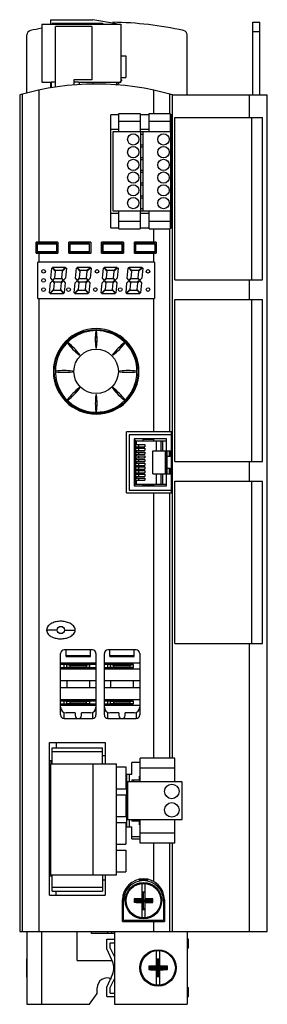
# Model space of a CAD drawing. Header units: millimetres. Extents: x 81 to 149, y 23 to 293.
import ezdxf

# ---------------------------------------------------------------- set-up
doc = ezdxf.new("R2010")
doc.units = ezdxf.units.MM
doc.header["$LTSCALE"] = 20.743136
doc.layers.get('0').update_dxf_attribs({"linetype": 'CONTINUOUS'})
doc.layers.add('_1', color=7, linetype='CONTINUOUS')

msp = doc.modelspace()

# ---------------------------------------------------------------- linework, layer by layer
at = {"color": 7, "linetype": 'Continuous'}
for p, q in [((145.42, 272.79), (145.42, 292.79)), ((145.42, 292.79), (147.42, 292.79)), ((147.42, 272.79), (147.42, 292.79)), ((145.42, 290.24), (147.42, 290.24)), ((83.42, 280.29), (83.42, 289.29)), ((127.42, 272.79), (127.42, 289.29)), ((83.32, 280.29), (83.32, 275.29)), ((83.42, 280.29), (83.32, 280.29)), ((90.02, 276.28), (90.02, 274.78)), ((91.27, 276.28), (90.02, 276.28)), ((97.54, 276.28), (96.27, 276.28)), ((83.42, 275.29), (83.32, 275.29)), ((83.42, 273.34), (83.42, 275.29)), ((86.73, 232.29), (86.73, 274.12)), ((97.84, 275.65), (97.84, 275.98)), ((118.29, 267.67), (118.29, 274.09)), ((81.42, 272.79), (81.42, 42.79)), ((82.18, 42.79), (82.18, 273)), ((122.66, 273.04), (123.02, 273.04)), ((122.66, 267.67), (122.66, 273)), ((123.02, 273.04), (123.02, 272.88)), ((123.42, 90.43), (123.42, 272.79)), ((123.42, 272.79), (149.42, 272.79)), ((144.42, 272.79), (144.42, 266.59)), ((149.42, 42.79), (149.42, 272.79)), ((106.42, 236.29), (106.42, 267.29)), ((108.67, 267.29), (106.42, 267.29)), ((116.97, 267.29), (114.47, 267.29)), ((123.42, 267.29), (122.77, 267.29)), ((123.02, 267.29), (123.02, 262.72)), ((108.67, 263.29), (106.42, 263.29)), ((107.82, 262.72), (107.82, 262.67)), ((107.82, 262.72), (108.67, 262.72)), ((116.97, 263.29), (114.47, 263.29)), ((114.47, 262.72), (116.97, 262.72)), ((123.02, 263.22), (122.77, 263.22)), ((122.77, 262.72), (123.02, 262.72)), ((122.87, 263.52), (122.87, 263.22)), ((123.02, 263.52), (122.87, 263.52)), ((123.02, 261.25), (123.02, 262.72)), ((115.27, 261.95), (114.67, 261.95)), ((123.02, 261.26), (123.02, 259.78)), ((114.67, 259.09), (115.27, 259.09)), ((115.27, 258.45), (114.67, 258.45)), ((123.02, 257.75), (123.02, 259.59)), ((123.02, 257.76), (123.02, 256.28)), ((114.67, 255.59), (115.27, 255.59)), ((115.27, 254.95), (114.67, 254.95)), ((123.02, 254.25), (123.02, 256.09)), ((114.67, 252.09), (115.27, 252.09)), ((123.02, 254.26), (123.02, 252.78)), ((123.02, 250.75), (123.02, 252.59)), ((115.27, 251.45), (114.67, 251.45)), ((123.02, 250.76), (123.02, 249.28)), ((123.02, 247.25), (123.02, 249.09)), ((114.67, 248.59), (115.27, 248.59)), ((115.27, 247.95), (114.67, 247.95)), ((123.02, 247.26), (123.02, 245.78)), ((114.67, 245.09), (115.27, 245.09)), ((115.27, 244.45), (114.67, 244.45)), ((123.02, 243.75), (123.02, 245.59)), ((123.02, 243.76), (123.02, 242.28)), ((107.82, 240.97), (107.82, 240.82)), ((114.67, 241.59), (115.27, 241.59)), ((123.02, 242.09), (123.02, 240.82)), ((106.42, 240.29), (108.67, 240.29)), ((108.67, 240.82), (107.82, 240.82)), ((116.97, 240.82), (114.47, 240.82)), ((114.47, 240.29), (116.97, 240.29)), ((123.02, 240.82), (122.77, 240.82)), ((123.02, 240.82), (123.02, 236.29)), ((106.42, 236.29), (108.67, 236.29)), ((114.47, 236.29), (116.97, 236.29)), ((118.29, 232.29), (118.29, 235.97)), ((122.66, 180.19), (122.66, 235.97)), ((122.77, 236.29), (123.42, 236.29)), ((85.92, 229.29), (85.92, 232.29)), ((91.92, 232.29), (85.92, 232.29)), ((86.17, 229.58), (86.17, 231.99)), ((86.17, 231.99), (86.31, 231.85)), ((91.63, 231.99), (86.17, 231.99)), ((86.31, 229.72), (86.31, 231.85)), ((86.31, 231.85), (91.49, 231.85)), ((91.49, 231.85), (91.63, 231.99)), ((91.49, 231.85), (91.49, 229.72)), ((91.63, 229.58), (91.63, 231.99)), ((91.92, 232.29), (91.92, 229.29)), ((94.92, 229.29), (94.92, 232.29)), ((100.92, 232.29), (94.92, 232.29)), ((95.17, 229.58), (95.17, 231.99)), ((95.17, 231.99), (95.31, 231.85)), ((100.63, 231.99), (95.17, 231.99)), ((95.31, 229.72), (95.31, 231.85)), ((95.31, 231.85), (100.49, 231.85)), ((100.49, 231.85), (100.63, 231.99)), ((100.49, 231.85), (100.49, 229.72)), ((100.63, 229.58), (100.63, 231.99)), ((100.92, 232.29), (100.92, 229.29)), ((103.92, 229.29), (103.92, 232.29)), ((109.92, 232.29), (103.92, 232.29)), ((104.17, 229.58), (104.17, 231.99)), ((104.17, 231.99), (104.31, 231.85)), ((109.63, 231.99), (104.17, 231.99)), ((104.31, 229.72), (104.31, 231.85)), ((104.31, 231.85), (109.49, 231.85)), ((109.49, 231.85), (109.63, 231.99)), ((109.49, 231.85), (109.49, 229.72)), ((109.63, 229.58), (109.63, 231.99)), ((109.92, 232.29), (109.92, 229.29)), ((112.92, 229.29), (112.92, 232.29)), ((118.92, 232.29), (112.92, 232.29)), ((113.17, 229.58), (113.17, 231.99)), ((113.17, 231.99), (113.31, 231.85)), ((118.63, 231.99), (113.17, 231.99)), ((113.31, 229.72), (113.31, 231.85)), ((113.31, 231.85), (118.49, 231.85)), ((118.49, 231.85), (118.63, 231.99)), ((118.49, 231.85), (118.49, 229.72)), ((118.63, 229.58), (118.63, 231.99)), ((118.92, 232.29), (118.92, 229.29)), ((85.92, 229.29), (91.92, 229.29)), ((86.17, 229.58), (86.31, 229.72)), ((91.63, 229.58), (86.17, 229.58)), ((86.31, 229.72), (91.49, 229.72)), ((86.73, 226.79), (86.73, 229.29)), ((91.49, 229.72), (91.63, 229.58)), ((94.92, 229.29), (100.92, 229.29)), ((95.17, 229.58), (95.31, 229.72)), ((100.63, 229.58), (95.17, 229.58)), ((95.31, 229.72), (100.49, 229.72)), ((100.49, 229.72), (100.63, 229.58)), ((103.92, 229.29), (109.92, 229.29)), ((104.17, 229.58), (104.31, 229.72)), ((109.63, 229.58), (104.17, 229.58)), ((104.31, 229.72), (109.49, 229.72)), ((109.49, 229.72), (109.63, 229.58)), ((112.92, 229.29), (118.92, 229.29)), ((113.17, 229.58), (113.31, 229.72)), ((118.63, 229.58), (113.17, 229.58)), ((113.31, 229.72), (118.49, 229.72)), ((118.29, 226.79), (118.29, 229.29)), ((118.49, 229.72), (118.63, 229.58)), ((86.42, 216.79), (86.42, 226.79)), ((118.42, 226.79), (86.42, 226.79)), ((89.97, 222.4), (90.21, 225.19)), ((90.21, 225.19), (90.33, 225.3)), ((90.33, 225.3), (91.14, 224.35)), ((90.44, 225.4), (90.54, 225.49)), ((91.22, 224.49), (90.44, 225.4)), ((90.54, 225.49), (93.95, 225.49)), ((94.03, 225.41), (93.08, 224.49)), ((93.15, 224.35), (94.13, 225.29)), ((93.95, 225.49), (94.03, 225.41)), ((94.23, 225.19), (93.98, 222.41)), ((94.13, 225.29), (94.23, 225.19)), ((96.77, 222.4), (97.01, 225.19)), ((97.01, 225.19), (97.13, 225.3)), ((97.13, 225.3), (97.94, 224.35)), ((97.24, 225.4), (97.34, 225.49)), ((98.02, 224.49), (97.24, 225.4)), ((97.34, 225.49), (100.75, 225.49)), ((100.83, 225.41), (99.88, 224.49)), ((99.95, 224.35), (100.93, 225.29)), ((100.75, 225.49), (100.83, 225.41)), ((101.03, 225.19), (100.78, 222.41)), ((100.93, 225.29), (101.03, 225.19)), ((104.17, 222.4), (104.41, 225.19)), ((104.41, 225.19), (104.53, 225.3)), ((104.53, 225.3), (105.34, 224.35)), ((104.64, 225.4), (104.74, 225.49)), ((105.42, 224.49), (104.64, 225.4)), ((104.74, 225.49), (108.15, 225.49)), ((108.23, 225.41), (107.28, 224.49)), ((107.35, 224.35), (108.33, 225.29)), ((108.15, 225.49), (108.23, 225.41)), ((108.43, 225.19), (108.18, 222.41)), ((108.33, 225.29), (108.43, 225.19)), ((110.97, 222.4), (111.21, 225.19)), ((111.21, 225.19), (111.33, 225.3)), ((111.33, 225.3), (112.14, 224.35)), ((111.44, 225.4), (111.54, 225.49)), ((112.22, 224.49), (111.44, 225.4)), ((111.54, 225.49), (114.95, 225.49)), ((115.03, 225.41), (114.08, 224.49)), ((114.15, 224.35), (115.13, 225.29)), ((114.95, 225.49), (115.03, 225.41)), ((115.23, 225.19), (114.98, 222.41)), ((115.13, 225.29), (115.23, 225.19)), ((118.42, 226.79), (118.42, 216.79)), ((90.4, 221.9), (89.97, 222.4)), ((90.98, 222.45), (90.4, 221.9)), ((90.5, 221.79), (91.02, 222.29)), ((91.14, 224.35), (90.98, 222.45)), ((91.02, 222.29), (92.9, 222.29)), ((93.08, 224.49), (91.22, 224.49)), ((92.9, 222.29), (93.33, 221.79)), ((92.98, 222.43), (93.15, 224.35)), ((93.44, 221.89), (92.98, 222.43)), ((93.98, 222.41), (93.44, 221.89)), ((97.2, 221.9), (96.77, 222.4)), ((97.78, 222.45), (97.2, 221.9)), ((97.3, 221.79), (97.82, 222.29)), ((97.94, 224.35), (97.78, 222.45)), ((97.82, 222.29), (99.7, 222.29)), ((99.88, 224.49), (98.02, 224.49)), ((99.7, 222.29), (100.13, 221.79)), ((99.78, 222.43), (99.95, 224.35)), ((100.24, 221.89), (99.78, 222.43)), ((100.78, 222.41), (100.24, 221.89)), ((104.6, 221.9), (104.17, 222.4)), ((105.18, 222.45), (104.6, 221.9)), ((104.7, 221.79), (105.22, 222.29)), ((105.34, 224.35), (105.18, 222.45)), ((105.22, 222.29), (107.1, 222.29)), ((107.28, 224.49), (105.42, 224.49)), ((107.1, 222.29), (107.53, 221.79)), ((107.18, 222.43), (107.35, 224.35)), ((107.64, 221.89), (107.18, 222.43)), ((108.18, 222.41), (107.64, 221.89)), ((111.4, 221.9), (110.97, 222.4)), ((111.98, 222.45), (111.4, 221.9)), ((111.5, 221.79), (112.02, 222.29)), ((112.14, 224.35), (111.98, 222.45)), ((112.02, 222.29), (113.9, 222.29)), ((114.08, 224.49), (112.22, 224.49)), ((113.9, 222.29), (114.33, 221.79)), ((113.98, 222.43), (114.15, 224.35)), ((114.44, 221.89), (113.98, 222.43)), ((114.98, 222.41), (114.44, 221.89)), ((144.42, 221.99), (144.42, 216.59)), ((89.62, 218.38), (89.86, 221.17)), ((90.7, 219.28), (89.68, 218.31)), ((89.86, 221.17), (90.39, 221.68)), ((90.39, 221.68), (90.86, 221.15)), ((90.94, 221.29), (90.5, 221.79)), ((90.86, 221.15), (90.7, 219.28)), ((92.81, 221.29), (90.94, 221.29)), ((92.71, 219.27), (92.87, 221.14)), ((93.33, 221.79), (92.81, 221.29)), ((92.87, 221.14), (93.43, 221.67)), ((93.43, 221.67), (93.87, 221.15)), ((93.87, 221.15), (93.63, 218.38)), ((96.42, 218.38), (96.66, 221.17)), ((97.5, 219.28), (96.48, 218.31)), ((96.66, 221.17), (97.19, 221.68)), ((97.19, 221.68), (97.66, 221.15)), ((97.74, 221.29), (97.3, 221.79)), ((97.66, 221.15), (97.5, 219.28)), ((99.61, 221.29), (97.74, 221.29)), ((99.51, 219.27), (99.67, 221.14)), ((100.13, 221.79), (99.61, 221.29)), ((99.67, 221.14), (100.23, 221.67)), ((100.23, 221.67), (100.67, 221.15)), ((100.67, 221.15), (100.43, 218.38)), ((103.82, 218.38), (104.06, 221.17)), ((104.9, 219.28), (103.88, 218.31)), ((104.06, 221.17), (104.59, 221.68)), ((104.59, 221.68), (105.06, 221.15)), ((105.14, 221.29), (104.7, 221.79)), ((105.06, 221.15), (104.9, 219.28)), ((107.01, 221.29), (105.14, 221.29)), ((106.91, 219.27), (107.07, 221.14)), ((107.53, 221.79), (107.01, 221.29)), ((107.07, 221.14), (107.63, 221.67)), ((107.63, 221.67), (108.07, 221.15)), ((108.07, 221.15), (107.83, 218.38)), ((110.62, 218.38), (110.86, 221.17)), ((111.7, 219.28), (110.68, 218.31)), ((110.86, 221.17), (111.39, 221.68)), ((111.39, 221.68), (111.86, 221.15)), ((111.94, 221.29), (111.5, 221.79)), ((111.86, 221.15), (111.7, 219.28)), ((113.81, 221.29), (111.94, 221.29)), ((113.71, 219.27), (113.87, 221.14)), ((114.33, 221.79), (113.81, 221.29)), ((113.87, 221.14), (114.43, 221.67)), ((114.43, 221.67), (114.87, 221.15)), ((114.87, 221.15), (114.63, 218.38)), ((86.42, 216.79), (118.42, 216.79)), ((86.73, 42.79), (86.73, 216.79)), ((89.68, 218.31), (89.62, 218.38)), ((89.79, 218.2), (90.71, 219.09)), ((89.89, 218.09), (89.79, 218.2)), ((93.31, 218.09), (89.89, 218.09)), ((90.71, 219.09), (92.67, 219.09)), ((92.67, 219.09), (93.44, 218.2)), ((93.55, 218.31), (92.71, 219.27)), ((93.44, 218.2), (93.31, 218.09)), ((93.63, 218.38), (93.55, 218.31)), ((96.48, 218.31), (96.42, 218.38)), ((96.59, 218.2), (97.51, 219.09)), ((96.69, 218.09), (96.59, 218.2)), ((100.11, 218.09), (96.69, 218.09)), ((97.51, 219.09), (99.47, 219.09)), ((99.47, 219.09), (100.24, 218.2)), ((100.35, 218.31), (99.51, 219.27)), ((100.24, 218.2), (100.11, 218.09)), ((100.43, 218.38), (100.35, 218.31)), ((103.88, 218.31), (103.82, 218.38)), ((103.99, 218.2), (104.91, 219.09)), ((104.09, 218.09), (103.99, 218.2)), ((107.51, 218.09), (104.09, 218.09)), ((104.91, 219.09), (106.87, 219.09)), ((106.87, 219.09), (107.64, 218.2)), ((107.75, 218.31), (106.91, 219.27)), ((107.64, 218.2), (107.51, 218.09)), ((107.83, 218.38), (107.75, 218.31)), ((110.68, 218.31), (110.62, 218.38)), ((110.79, 218.2), (111.71, 219.09)), ((110.89, 218.09), (110.79, 218.2)), ((114.31, 218.09), (110.89, 218.09)), ((111.71, 219.09), (113.67, 219.09)), ((113.67, 219.09), (114.44, 218.2)), ((114.55, 218.31), (113.71, 219.27)), ((114.44, 218.2), (114.31, 218.09)), ((114.63, 218.38), (114.55, 218.31)), ((118.29, 180.19), (118.29, 216.79)), ((102.32, 203.34), (102.32, 203.33)), ((102.42, 203.21), (102.42, 203.21)), ((102.53, 203.34), (102.53, 203.33)), ((97.72, 201.35), (97.72, 201.34)), ((97.86, 201.49), (97.87, 201.49)), ((97.88, 201.33), (97.88, 201.33)), ((106.97, 201.33), (106.96, 201.33)), ((106.98, 201.49), (106.98, 201.49)), ((107.13, 201.35), (107.13, 201.34)), ((95.87, 196.89), (95.87, 196.89)), ((95.87, 196.68), (95.87, 196.68)), ((96, 196.79), (96, 196.79)), ((108.85, 196.79), (108.85, 196.79)), ((108.98, 196.89), (108.97, 196.89)), ((108.97, 196.68), (108.98, 196.68)), ((97.72, 192.23), (97.72, 192.23)), ((97.88, 192.24), (97.88, 192.24)), ((106.97, 192.24), (106.96, 192.24)), ((107.13, 192.23), (107.13, 192.23)), ((97.86, 192.08), (97.87, 192.08)), ((102.32, 190.24), (102.32, 190.23)), ((102.42, 190.36), (102.42, 190.36)), ((102.53, 190.23), (102.53, 190.24)), ((106.98, 192.08), (106.98, 192.08)), ((94.49, 188.86), (94.52, 188.84)), ((110.33, 188.86), (110.37, 188.89)), ((110.72, 163.39), (110.72, 180.19)), ((123.42, 180.19), (110.72, 180.19)), ((111.52, 179.39), (111.52, 164.15)), ((123.02, 179.39), (111.52, 179.39)), ((123.02, 180.19), (123.02, 163.39)), ((112.82, 178.22), (112.82, 165.32)), ((121.77, 178.22), (112.82, 178.22)), ((113.32, 165.82), (113.32, 177.72)), ((113.32, 177.72), (121.77, 177.72)), ((113.32, 176.66), (115.77, 176.66)), ((113.32, 176.06), (115.77, 176.06)), ((113.47, 176.66), (113.47, 177.72)), ((113.47, 175.64), (113.47, 176.06)), ((114.12, 176.06), (114.12, 176.66)), ((115.27, 178.22), (115.27, 177.72)), ((118.27, 178.17), (115.27, 178.17)), ((118.27, 178.1), (115.27, 178.1)), ((115.77, 176.66), (115.77, 176.06)), ((118.27, 177.72), (118.27, 178.22)), ((119.02, 174.92), (119.02, 177.72)), ((120.22, 177.72), (120.22, 174.92)), ((120.72, 174.92), (120.72, 177.72)), ((121.77, 174.92), (121.77, 178.22)), ((113.32, 175.64), (115.77, 175.64)), ((113.32, 175.04), (115.77, 175.04)), ((113.32, 174.62), (115.77, 174.62)), ((113.32, 174.02), (115.77, 174.02)), ((113.32, 173.6), (115.77, 173.6)), ((113.47, 174.62), (113.47, 175.04)), ((113.47, 173.6), (113.47, 174.02)), ((114.12, 175.04), (114.12, 175.64)), ((114.12, 174.02), (114.12, 174.62)), ((114.12, 173), (114.12, 173.6)), ((115.77, 175.64), (115.77, 175.04)), ((115.77, 174.62), (115.77, 174.02)), ((115.77, 173.6), (115.77, 173)), ((118.02, 168.62), (118.02, 174.92)), ((118.02, 174.92), (123.02, 174.92)), ((121.47, 168.62), (121.47, 174.92)), ((121.52, 174.92), (121.52, 168.62)), ((121.92, 168.62), (121.92, 174.92)), ((122.77, 173.37), (121.92, 173.37)), ((122.56, 173.37), (122.56, 174.92)), ((122.77, 174.92), (122.77, 173.37)), ((113.32, 173), (115.77, 173)), ((113.32, 172.58), (115.77, 172.58)), ((113.32, 171.98), (115.77, 171.98)), ((113.32, 171.56), (115.77, 171.56)), ((113.32, 170.96), (115.77, 170.96)), ((113.47, 172.58), (113.47, 173)), ((113.47, 171.56), (113.47, 171.98)), ((113.47, 170.54), (113.47, 170.96)), ((114.12, 171.98), (114.12, 172.58)), ((114.12, 170.96), (114.12, 171.56)), ((115.77, 172.58), (115.77, 171.98)), ((115.77, 171.56), (115.77, 170.96)), ((144.42, 171.99), (144.42, 166.59)), ((113.32, 170.54), (115.77, 170.54)), ((113.32, 169.94), (115.77, 169.94)), ((113.32, 169.52), (115.77, 169.52)), ((113.32, 168.92), (115.77, 168.92)), ((113.32, 168.5), (115.77, 168.5)), ((113.32, 167.9), (115.77, 167.9)), ((113.47, 169.52), (113.47, 169.94)), ((113.47, 168.5), (113.47, 168.92)), ((113.47, 167.48), (113.47, 167.9)), ((114.12, 169.94), (114.12, 170.54)), ((114.12, 168.92), (114.12, 169.52)), ((114.12, 167.9), (114.12, 168.5)), ((115.77, 170.54), (115.77, 169.94)), ((115.77, 169.52), (115.77, 168.92)), ((115.77, 168.5), (115.77, 167.9)), ((118.02, 168.62), (123.02, 168.62)), ((119.02, 165.82), (119.02, 168.62)), ((120.22, 168.62), (120.22, 165.82)), ((120.72, 165.82), (120.72, 168.62)), ((121.77, 165.32), (121.77, 168.62)), ((121.92, 170.17), (122.77, 170.17)), ((122.56, 168.62), (122.56, 170.17)), ((122.77, 170.17), (122.77, 168.62)), ((112.82, 165.32), (121.77, 165.32)), ((113.32, 167.48), (115.77, 167.48)), ((113.32, 166.88), (115.77, 166.88)), ((113.32, 165.82), (121.77, 165.82)), ((113.47, 165.82), (113.47, 166.88)), ((114.12, 166.88), (114.12, 167.48)), ((115.27, 165.82), (115.27, 165.32)), ((115.27, 165.45), (118.27, 165.45)), ((115.27, 165.37), (118.27, 165.37)), ((115.77, 167.48), (115.77, 166.88)), ((118.27, 165.32), (118.27, 165.82)), ((110.72, 163.39), (123.42, 163.39)), ((111.52, 164.15), (123.02, 164.15)), ((118.29, 90.43), (118.29, 163.39)), ((122.66, 90.43), (122.66, 163.39)), ((91.72, 125.69), (88.82, 125.69)), ((93.72, 125.69), (96.65, 125.69)), ((144.42, 121.99), (144.42, 42.79)), ((92.67, 102.34), (92.67, 119.24)), ((101.37, 120.24), (93.67, 120.24)), ((94.17, 118.38), (94.17, 120.24)), ((100.87, 118.38), (100.87, 120.24)), ((102.37, 119.24), (102.37, 102.34)), ((104.67, 102.34), (104.67, 119.24)), ((113.37, 120.24), (105.67, 120.24)), ((106.17, 118.38), (106.17, 120.24)), ((112.87, 118.38), (112.87, 120.24)), ((114.37, 119.24), (114.37, 102.34)), ((102.37, 116.54), (92.67, 116.54)), ((94.17, 118.65), (100.87, 118.65)), ((94.17, 118.38), (100.87, 118.38)), ((102.02, 116.54), (102.02, 116.17)), ((114.37, 116.54), (104.67, 116.54)), ((106.17, 118.65), (112.87, 118.65)), ((106.17, 118.38), (112.87, 118.38)), ((102.37, 116.17), (92.67, 116.17)), ((92.67, 115.36), (102.37, 115.36)), ((92.67, 115.04), (102.37, 115.04)), ((93.59, 115.36), (93.59, 116.17)), ((94.35, 116.17), (95.25, 116.01)), ((94.35, 115.36), (94.35, 116.17)), ((95.25, 115.52), (94.35, 115.36)), ((95.25, 116.01), (99.8, 116.01)), ((95.25, 115.52), (95.25, 116.01)), ((99.8, 115.52), (95.25, 115.52)), ((99.8, 116.01), (100.7, 116.17)), ((99.8, 115.52), (99.8, 116.01)), ((100.7, 115.36), (99.8, 115.52)), ((100.7, 115.36), (100.7, 116.17)), ((102.02, 115.36), (102.02, 115.04)), ((112.7, 116.17), (104.67, 116.17)), ((104.67, 115.36), (112.7, 115.36)), ((104.67, 115.04), (114.37, 115.04)), ((105.59, 115.36), (105.59, 116.17)), ((106.35, 116.17), (107.25, 116.01)), ((106.35, 115.36), (106.35, 116.17)), ((107.25, 115.52), (106.35, 115.36)), ((107.25, 116.01), (111.8, 116.01)), ((107.25, 115.52), (107.25, 116.01)), ((111.8, 115.52), (107.25, 115.52)), ((111.8, 116.01), (112.7, 116.17)), ((111.8, 115.52), (111.8, 116.01)), ((112.7, 115.36), (111.8, 115.52)), ((112.7, 115.36), (112.7, 116.17)), ((92.67, 111.79), (102.37, 111.79)), ((94.42, 109.79), (94.42, 111.79)), ((100.62, 111.79), (100.62, 109.79)), ((104.67, 111.79), (114.37, 111.79)), ((106.42, 109.79), (106.42, 111.79)), ((112.62, 111.79), (112.62, 109.79)), ((102.37, 109.79), (92.67, 109.79)), ((114.37, 109.79), (104.67, 109.79)), ((102.37, 106.54), (92.67, 106.54)), ((102.37, 106.17), (92.67, 106.17)), ((93.59, 105.36), (93.59, 106.17)), ((94.35, 106.17), (95.25, 106.01)), ((94.35, 105.36), (94.35, 106.17)), ((95.25, 106.01), (99.8, 106.01)), ((95.25, 105.52), (95.25, 106.01)), ((99.8, 106.01), (100.7, 106.17)), ((99.8, 105.52), (99.8, 106.01)), ((100.7, 105.36), (100.7, 106.17)), ((102.02, 106.54), (102.02, 106.17)), ((114.37, 106.54), (104.67, 106.54)), ((112.7, 106.17), (104.67, 106.17)), ((105.59, 105.36), (105.59, 106.17)), ((106.35, 106.17), (107.25, 106.01)), ((106.35, 105.36), (106.35, 106.17)), ((107.25, 106.01), (111.8, 106.01)), ((107.25, 105.52), (107.25, 106.01)), ((111.8, 106.01), (112.7, 106.17)), ((111.8, 105.52), (111.8, 106.01)), ((112.7, 105.36), (112.7, 106.17)), ((92.67, 105.36), (102.37, 105.36)), ((92.67, 105.04), (102.37, 105.04)), ((93.67, 101.34), (93.67, 103.02)), ((96.67, 102.94), (94.17, 102.94)), ((95.25, 105.52), (94.35, 105.36)), ((99.8, 105.52), (95.25, 105.52)), ((96.67, 102.94), (96.67, 102.19)), ((100.87, 102.94), (98.37, 102.94)), ((98.37, 102.19), (98.37, 102.94)), ((100.7, 105.36), (99.8, 105.52)), ((101.37, 103.02), (101.37, 101.34)), ((102.02, 105.36), (102.02, 105.04)), ((104.67, 105.36), (112.7, 105.36)), ((104.67, 105.04), (114.37, 105.04)), ((105.67, 101.34), (105.67, 103.02)), ((108.67, 102.94), (106.17, 102.94)), ((107.25, 105.52), (106.35, 105.36)), ((111.8, 105.52), (107.25, 105.52)), ((108.67, 102.94), (108.67, 102.19)), ((112.87, 102.94), (110.37, 102.94)), ((110.37, 102.19), (110.37, 102.94)), ((112.7, 105.36), (111.8, 105.52)), ((113.37, 103.02), (113.37, 101.34)), ((93.67, 101.34), (101.37, 101.34)), ((105.67, 101.34), (113.37, 101.34)), ((89.57, 94.79), (104.87, 94.79)), ((89.57, 52.79), (89.57, 94.79)), ((91.42, 94.79), (91.42, 93.31)), ((104.87, 94.79), (104.87, 88.86)), ((89.57, 89.79), (90.37, 89.79)), ((90.02, 88.86), (90.02, 89.79)), ((104.17, 91.19), (104.87, 91.19)), ((90.02, 89.02), (90.37, 89.02)), ((104.17, 89.02), (104.32, 89.02)), ((104.32, 89.02), (104.32, 88.86)), ((114.5, 89.29), (112.22, 89.29)), ((112.22, 85.99), (112.22, 89.29)), ((112.22, 85.99), (110.82, 85.99)), ((110.82, 71.59), (110.82, 85.99)), ((111.62, 83.93), (111.62, 85.99)), ((112.25, 84.47), (114.5, 84.47)), ((112.25, 84.47), (112.25, 83.93)), ((112.75, 83.93), (112.75, 84.47)), ((114.5, 83.97), (113.91, 83.97)), ((114.32, 85.47), (114.5, 85.47)), ((114.32, 84.47), (114.32, 85.47)), ((111.62, 71.59), (111.62, 73.63)), ((112.25, 73.63), (112.25, 73.11)), ((114.5, 73.11), (112.25, 73.11)), ((112.75, 73.11), (112.75, 73.63)), ((113.91, 73.61), (114.5, 73.61)), ((114.32, 72.11), (114.32, 73.11)), ((110.82, 71.59), (112.22, 71.59)), ((112.22, 68.29), (112.22, 71.59)), ((114.32, 72.11), (114.5, 72.11)), ((114.5, 68.79), (112.22, 68.79)), ((112.22, 68.29), (114.5, 68.29)), ((118.29, 56.52), (118.29, 67.13)), ((122.66, 42.79), (122.66, 67.13)), ((123.42, 42.79), (123.42, 67.13)), ((90.37, 57.99), (89.57, 57.99)), ((90.02, 57.99), (90.02, 58.36)), ((104.87, 56.96), (104.17, 56.96)), ((104.87, 58.36), (104.87, 52.79)), ((116.64, 56.96), (114.21, 56.96)), ((114.92, 56.01), (114.92, 51.63)), ((115.92, 51.63), (115.92, 56.01)), ((89.57, 52.79), (104.87, 52.79)), ((91.42, 52.79), (91.42, 53.91)), ((109.67, 45.54), (109.67, 51.54)), ((112.86, 51.75), (113.32, 51.29)), ((114.92, 51.6), (113.01, 51.6)), ((113.01, 50.97), (113.01, 51.6)), ((114.92, 51.63), (115.08, 51.63)), ((115.08, 53.73), (115.77, 53.73)), ((115.08, 53.73), (115.08, 51.63)), ((115.11, 53.7), (115.42, 53.39)), ((115.11, 51.6), (115.73, 50.97)), ((115.11, 50.97), (115.73, 51.6)), ((115.73, 53.7), (115.42, 53.39)), ((115.42, 49.19), (115.42, 53.39)), ((115.77, 53.73), (115.77, 51.63)), ((115.77, 51.63), (115.92, 51.63)), ((117.83, 51.6), (115.92, 51.6)), ((117.98, 51.75), (117.52, 51.29)), ((117.83, 50.97), (117.83, 51.6)), ((120.92, 51.54), (120.92, 52.47)), ((121.17, 51.54), (121.17, 45.54)), ((109.92, 45.79), (109.92, 51.29)), ((112.86, 50.82), (113.32, 51.29)), ((114.92, 50.97), (113.01, 50.97)), ((113.32, 51.29), (117.52, 51.29)), ((114.92, 50.94), (115.08, 50.94)), ((114.92, 50.94), (114.92, 46.56)), ((115.08, 50.94), (115.08, 48.84)), ((115.08, 48.84), (115.77, 48.84)), ((115.11, 48.87), (115.42, 49.19)), ((115.73, 48.87), (115.42, 49.19)), ((115.77, 50.94), (115.92, 50.94)), ((115.77, 50.94), (115.77, 48.84)), ((117.83, 50.97), (115.92, 50.97)), ((115.92, 46.56), (115.92, 50.94)), ((117.98, 50.82), (117.52, 51.29)), ((120.92, 51.29), (120.92, 45.79)), ((109.67, 46.79), (109.92, 46.79)), ((120.92, 46.79), (121.17, 46.79)), ((109.67, 45.54), (121.17, 45.54)), ((120.92, 45.79), (109.92, 45.79)), ((118.29, 42.79), (118.29, 45.54)), ((81.42, 42.79), (149.42, 42.79)), ((83.42, 42.79), (83.42, 22.79)), ((87.42, 42.79), (87.42, 22.79)), ((97.17, 34.79), (97.17, 42.79)), ((101.17, 42.29), (101.17, 42.79)), ((107.42, 42.29), (101.17, 42.29)), ((105.31, 40.69), (107.42, 40.69)), ((105.31, 37.96), (105.31, 40.69)), ((105.67, 42.29), (105.67, 42.79)), ((106.67, 42.79), (106.67, 42.29)), ((107.42, 42.79), (107.42, 22.79)), ((127.42, 42.79), (127.42, 22.79)), ((127.81, 40.69), (127.42, 40.69)), ((127.81, 38.19), (127.81, 40.69)), ((105.31, 37.96), (106.94, 34.48)), ((106.31, 39.69), (107.42, 39.69)), ((106.31, 38.18), (106.31, 39.69)), ((106.31, 38.18), (107.42, 35.8)), ((127.81, 39.69), (127.42, 39.69)), ((127.81, 38.19), (127.42, 38.19)), ((83.42, 35.29), (83.32, 35.29)), ((83.32, 35.29), (83.32, 30.29)), ((118.92, 37.51), (118.92, 33.13)), ((119.77, 35.23), (119.08, 35.23)), ((119.08, 33.13), (119.08, 35.23)), ((119.11, 35.2), (119.42, 34.89)), ((119.73, 35.2), (119.42, 34.89)), ((119.77, 33.13), (119.77, 35.23)), ((119.92, 33.13), (119.92, 37.51)), ((97.17, 34.79), (106.79, 34.79)), ((116.86, 33.25), (117.32, 32.79)), ((116.86, 32.32), (117.32, 32.79)), ((117.01, 33.1), (118.92, 33.1)), ((117.01, 33.1), (117.01, 32.47)), ((117.32, 32.79), (121.52, 32.79)), ((119.08, 33.13), (118.92, 33.13)), ((119.11, 33.1), (119.73, 32.47)), ((119.11, 32.47), (119.73, 33.1)), ((119.42, 30.69), (119.42, 34.89)), ((119.92, 33.13), (119.77, 33.13)), ((119.92, 33.1), (121.83, 33.1)), ((121.98, 33.25), (121.52, 32.79)), ((121.98, 32.32), (121.52, 32.79)), ((121.83, 33.1), (121.83, 32.47)), ((83.42, 30.29), (83.32, 30.29)), ((106.94, 31.1), (105.31, 27.61)), ((117.01, 32.47), (118.92, 32.47)), ((119.08, 32.44), (118.92, 32.44)), ((118.92, 32.44), (118.92, 28.06)), ((119.08, 30.34), (119.08, 32.44)), ((119.77, 30.34), (119.08, 30.34)), ((119.11, 30.37), (119.42, 30.69)), ((119.73, 30.37), (119.42, 30.69)), ((119.92, 32.44), (119.77, 32.44)), ((119.77, 30.34), (119.77, 32.44)), ((119.92, 32.47), (121.83, 32.47)), ((119.92, 28.06), (119.92, 32.44)), ((102.67, 25.79), (102.67, 27.29)), ((105.31, 24.89), (105.31, 27.61)), ((106.31, 27.39), (107.42, 29.77)), ((106.31, 25.89), (106.31, 27.39)), ((127.42, 27.39), (127.81, 27.39)), ((127.81, 24.89), (127.81, 27.39)), ((100.57, 22.79), (102.67, 25.79)), ((105.31, 24.89), (107.42, 24.89)), ((106.31, 25.89), (107.42, 25.89)), ((127.42, 25.89), (127.81, 25.89)), ((127.42, 24.89), (127.81, 24.89)), ((83.42, 22.79), (100.57, 22.79)), ((107.42, 22.79), (127.42, 22.79))]:
    msp.add_line(p, q, dxfattribs=at)
for centre, radius in [((87.97, 224.29), 0.5), ((102.64, 224.29), 0.5), ((116.67, 224.29), 0.5), ((87.97, 221.79), 0.5), ((87.97, 219.29), 0.5), ((94.83, 219.29), 0.5), ((102.2, 219.29), 0.5), ((109.03, 219.29), 0.5), ((116.67, 219.29), 0.5), ((102.42, 196.79), 11.5), ((102.42, 196.79), 6.11), ((92.72, 125.69), 1), ((115.42, 51.29), 5), ((115.42, 51.29), 4.75), ((119.42, 32.79), 5), ((119.42, 32.79), 4.75)]:
    msp.add_circle(centre, radius, dxfattribs=at)
for centre, radius, start, end in [((105.42, 194.73), 98.06, 77.6228, 89.0981), ((84.67, 289.29), 1.25, 102.3772, 180), ((105.42, 194.73), 98.06, 100.5556, 102.3772), ((126.17, 289.29), 1.25, 0, 77.6228), ((97.54, 275.98), 0.3, 0, 90), ((105.42, 279.84), 5, 301.3725, 325.157), ((102.42, 200.79), 75, 73.7398, 106.2602), ((124.43, 260.52), 1.69, 146.5104, 150.1713), ((124.43, 260.52), 1.59, 152.4342, 157.0718), ((124.43, 260.52), 1.59, 202.9378, 207.5658), ((124.43, 260.52), 1.69, 209.8287, 213.4896), ((124.43, 257.02), 1.69, 146.511, 150.1712), ((124.43, 257.02), 1.59, 152.4342, 157.0718), ((124.43, 257.02), 1.59, 202.9378, 207.5658), ((124.43, 257.02), 1.69, 209.8569, 213.4038), ((124.43, 253.52), 1.69, 146.511, 150.1712), ((124.43, 253.52), 1.59, 152.4342, 157.0718), ((124.43, 253.52), 1.59, 202.9378, 207.5658), ((124.43, 253.52), 1.69, 209.8569, 213.4038), ((124.43, 250.02), 1.69, 146.511, 150.1712), ((124.43, 250.02), 1.59, 152.4342, 157.0714), ((124.43, 250.02), 1.59, 202.9378, 207.5658), ((124.43, 250.02), 1.69, 209.8569, 213.4038), ((124.43, 246.52), 1.69, 146.5104, 150.1713), ((124.43, 246.52), 1.59, 152.4342, 157.0718), ((124.43, 246.52), 1.59, 202.9378, 207.5658), ((124.43, 246.52), 1.69, 209.8287, 213.4896), ((124.43, 243.02), 1.69, 146.511, 150.1712), ((124.43, 243.02), 1.59, 152.4342, 157.0718), ((124.43, 243.02), 1.59, 202.9378, 207.5658), ((124.43, 243.02), 1.69, 209.8569, 213.4038), ((102.42, 196.79), 11.75, 90, 269.9768), ((102.42, 196.79), 11.75, 270, 89.9897), ((102.42, 196.79), 11.21, 0, 224.962), ((122.26, 205.62), 20.08, 173.6497, 186.548), ((122.26, 205.6), 20.07, 173.5933, 186.4591), ((102.47, 207.82), 0.15, 106.8281, 173.5908), ((102.38, 207.82), 0.15, 6.4031, 73.178), ((82.59, 205.6), 20.07, 353.5409, 6.4067), ((94.65, 204.62), 0.15, 151.8281, 218.5908), ((94.59, 204.56), 0.15, 51.4092, 118.1719), ((110.22, 217.04), 20.07, 218.5933, 231.4591), ((82.14, 189.01), 20.08, 38.452, 51.3504), ((82.17, 188.99), 20.07, 38.5409, 51.4067), ((102.47, 203.36), 0.15, 186.4737, 252.3518), ((102.47, 203.35), 0.15, 186.569, 253.5673), ((102.38, 203.36), 0.15, 287.6483, 353.5265), ((122.7, 189.01), 20.08, 128.6497, 141.548), ((122.68, 188.99), 20.07, 128.5933, 141.4591), ((94.64, 217.06), 20.08, 308.452, 321.3504), ((94.63, 217.04), 20.07, 308.5409, 321.4067), ((110.25, 204.56), 0.15, 61.8281, 128.5908), ((110.19, 204.62), 0.15, 321.4092, 28.1719), ((97.81, 201.46), 0.15, 231.4737, 297.3515), ((97.75, 201.4), 0.15, 332.6481, 38.5265), ((107.1, 201.4), 0.15, 141.569, 208.5673), ((107.1, 201.4), 0.15, 141.4737, 207.3515), ((107.04, 201.46), 0.15, 242.6481, 308.5265), ((91.39, 196.74), 0.15, 96.4092, 163.1719), ((91.39, 196.83), 0.15, 196.8281, 263.5908), ((93.61, 177), 20.02, 89.9732, 96.4245), ((93.61, 216.57), 20.02, 263.5755, 270.0268), ((93.61, 177), 20.02, 83.5231, 89.9681), ((93.61, 216.57), 20.02, 270.0319, 276.4769), ((95.85, 196.74), 0.15, 17.65, 83.5247), ((95.86, 196.83), 0.15, 276.5685, 343.5678), ((95.85, 196.83), 0.15, 276.4752, 342.3501), ((108.99, 196.74), 0.15, 96.4791, 162.3465), ((108.99, 196.83), 0.15, 197.6483, 263.5265), ((111.23, 177), 20.02, 90.0319, 96.4769), ((111.23, 216.57), 20.02, 263.5231, 269.9681), ((111.23, 177), 20.02, 83.5755, 90.0268), ((111.23, 216.57), 20.02, 269.9732, 276.4245), ((113.46, 196.74), 0.15, 16.8176, 83.6013), ((113.46, 196.83), 0.15, 276.3987, 343.1825), ((110.2, 176.51), 20.08, 128.4519, 141.3504), ((110.22, 176.53), 20.07, 128.5409, 141.4067), ((97.81, 192.11), 0.15, 62.6483, 128.5265), ((97.75, 192.17), 0.15, 321.4737, 27.3518), ((107.1, 192.17), 0.15, 152.6478, 218.5265), ((107.04, 192.11), 0.15, 51.5685, 118.5679), ((107.04, 192.11), 0.15, 51.4737, 117.3513), ((94.64, 176.51), 20.08, 38.6497, 51.548), ((94.63, 176.53), 20.07, 38.5933, 51.4591), ((82.17, 204.58), 20.07, 308.5933, 321.4591), ((122.26, 187.98), 20.07, 173.5409, 186.4067), ((102.47, 190.22), 0.15, 107.6481, 173.5266), ((102.38, 190.22), 0.15, 6.5685, 73.5679), ((102.38, 190.22), 0.15, 6.4737, 72.3515), ((82.58, 187.95), 20.08, 353.6497, 6.548), ((82.59, 187.98), 20.07, 353.5933, 6.4591), ((122.7, 204.56), 20.08, 218.4519, 231.3504), ((122.68, 204.58), 20.07, 218.5409, 231.4067), ((94.65, 188.95), 0.15, 141.4092, 208.1719), ((94.59, 189.01), 0.15, 241.8281, 308.5908), ((103.32, 197.66), 12.45, 225.0739, 225.6778), ((102.42, 196.79), 11.21, 270, 314.9409), ((110.25, 189.01), 0.15, 231.4092, 298.1719), ((110.19, 188.95), 0.15, 331.8281, 38.5908), ((102.47, 185.75), 0.15, 186.4092, 253.1719), ((102.38, 185.75), 0.15, 286.8281, 353.5908), ((93.67, 119.24), 1, 90, 180), ((101.37, 119.24), 1, 0, 90), ((105.67, 119.24), 1, 90, 180), ((113.37, 119.24), 1, 0, 90), ((94.17, 104.44), 1.5, 180, 270), ((100.87, 104.44), 1.5, 270, 360), ((106.17, 104.44), 1.5, 180, 270), ((112.87, 104.44), 1.5, 270, 360), ((93.67, 102.34), 1, 180, 270), ((97.52, 102.19), 0.85, 180, 360), ((101.37, 102.34), 1, 270, 360), ((105.67, 102.34), 1, 180, 270), ((109.52, 102.19), 0.85, 180, 360), ((113.37, 102.34), 1, 270, 360), ((115.42, 51.54), 5.75, 0, 180), ((115.42, 51.29), 5.5, 0, 180), ((115.37, -34.34), 86.12, 90.2994, 91.6713), ((202.35, 51.29), 89.49, 179.7044, 180.2956), ((115.45, -35.9), 87.69, 88.341, 89.6884), ((28.5, 51.29), 89.49, 359.7044, 0.2956), ((115.37, 136.91), 86.12, 268.3287, 269.7006), ((115.45, 138.47), 87.69, 270.3116, 271.659), ((103.31, 32.79), 4, 335, 25), ((119.4, -54.4), 87.69, 90.3116, 91.659), ((206.35, 32.79), 89.49, 179.7044, 180.2956), ((119.47, -52.84), 86.12, 88.3287, 89.7006), ((32.5, 32.79), 89.49, 359.7044, 0.2956), ((105.42, 27.29), 2.75, 62.8648, 180), ((119.4, 119.97), 87.69, 268.341, 269.6884), ((119.47, 118.41), 86.12, 270.2994, 271.6713)]:
    msp.add_arc(centre, radius, start, end, dxfattribs=at)
for points, knots in [([(110.33, 188.87), (110.85, 189.39), (111.8, 190.52), (112.86, 192.46), (113.49, 194.58), (113.61, 196.05), (113.61, 196.79)], [0, 0, 0, 0, 0.249947, 0.500039, 0.750044, 1, 1, 1, 1]), ([(94.62, 188.75), (95.13, 188.25), (96.25, 187.33), (98.18, 186.33), (100.26, 185.71), (101.7, 185.57), (102.42, 185.57)], [0, 0, 0, 0, 0.249988, 0.499982, 0.749984, 1, 1, 1, 1]), ([(112.82, 178.22), (112.88, 178.16), (113.04, 178), (113.21, 177.83), (113.32, 177.72)], [0, 0, 0, 0, 0.333046, 1, 1, 1, 1]), ([(112.82, 165.32), (112.88, 165.38), (113.05, 165.54), (113.21, 165.71), (113.32, 165.82)], [0, 0, 0, 0, 0.333046, 1, 1, 1, 1]), ([(96.65, 125.69), (96.65, 125.89), (96.56, 126.32), (96.2, 126.84), (95.72, 127.26), (94.99, 127.68), (93.98, 128), (92.73, 128.13), (91.47, 128.01), (90.46, 127.69), (89.73, 127.27), (89.26, 126.85), (88.91, 126.32), (88.82, 125.89), (88.82, 125.69)], [0, 0, 0, 0, 0.062349, 0.124852, 0.187452, 0.250079, 0.375105, 0.500182, 0.625209, 0.750088, 0.812637, 0.875166, 0.937631, 1, 1, 1, 1]), ([(88.82, 125.69), (88.82, 125.48), (88.91, 125.06), (89.26, 124.52), (89.73, 124.1), (90.46, 123.68), (91.47, 123.36), (92.73, 123.24), (93.98, 123.37), (94.99, 123.69), (95.72, 124.12), (96.2, 124.53), (96.56, 125.06), (96.65, 125.48), (96.65, 125.69)], [0, 0, 0, 0, 0.062368, 0.124834, 0.187363, 0.249912, 0.374791, 0.499818, 0.624896, 0.749921, 0.812548, 0.875148, 0.937651, 1, 1, 1, 1])]:
    msp.add_open_spline(points, degree=3, knots=knots, dxfattribs=at)
at = {"layer": '_1', "color": 7, "linetype": 'Continuous'}
for p, q in [((89.87, 293.49), (89.87, 292.28)), ((89.87, 293.49), (101.47, 293.49)), ((90.37, 292.49), (90.37, 292.28)), ((90.37, 292.49), (104.17, 292.49)), ((107.97, 292.36), (101.47, 293.49)), ((104.17, 292.49), (104.17, 292.28)), ((87.47, 292.28), (87.47, 276.28)), ((87.47, 292.28), (109.17, 292.28)), ((91.27, 274.97), (91.27, 291.58)), ((101.27, 291.58), (91.27, 291.58)), ((101.27, 291.58), (101.27, 276.93)), ((107.97, 292.36), (107.97, 292.28)), ((109.17, 292.28), (109.17, 276.28)), ((109.17, 283.59), (110.57, 283.59)), ((110.57, 283.59), (110.57, 277.59)), ((87.47, 276.28), (90.02, 276.28)), ((89.87, 276.28), (89.87, 274.76)), ((96.27, 276.93), (96.27, 275.54)), ((101.27, 276.93), (96.27, 276.93)), ((97.54, 276.28), (109.17, 276.28)), ((101.57, 275.78), (101.57, 276.28)), ((107.97, 276.28), (107.97, 275.59)), ((109.17, 277.59), (110.57, 277.59)), ((108.67, 262.67), (108.67, 267.67)), ((108.67, 267.67), (114.47, 267.67)), ((108.67, 265.58), (114.47, 265.58)), ((114.47, 267.67), (114.47, 262.67)), ((116.97, 262.67), (116.97, 267.67)), ((116.97, 267.67), (122.77, 267.67)), ((116.97, 265.58), (122.77, 265.58)), ((122.77, 267.67), (122.77, 262.67)), ((124.02, 221.99), (124.02, 266.59)), ((124.02, 266.59), (148.12, 266.59)), ((145.14, 221.99), (145.14, 266.59)), ((148.12, 221.99), (148.12, 266.59)), ((106.97, 262.67), (106.97, 240.97)), ((114.67, 262.67), (106.97, 262.67)), ((114.67, 240.97), (114.67, 262.67)), ((115.27, 262.67), (115.27, 240.97)), ((122.97, 262.67), (115.27, 262.67)), ((122.97, 240.97), (122.97, 262.67)), ((106.97, 240.97), (114.67, 240.97)), ((108.67, 235.97), (108.67, 240.97)), ((114.47, 240.97), (114.47, 235.97)), ((115.27, 240.97), (122.97, 240.97)), ((116.97, 235.97), (116.97, 240.97)), ((122.77, 240.97), (122.77, 235.97)), ((108.67, 238.06), (114.47, 238.06)), ((108.67, 235.97), (114.47, 235.97)), ((116.97, 238.06), (122.77, 238.06)), ((116.97, 235.97), (122.77, 235.97)), ((124.02, 221.99), (148.12, 221.99)), ((124.02, 171.99), (124.02, 216.59)), ((124.02, 216.59), (148.12, 216.59)), ((145.14, 171.99), (145.14, 216.59)), ((148.12, 171.99), (148.12, 216.59)), ((124.02, 171.99), (148.12, 171.99)), ((124.02, 121.99), (124.02, 166.59)), ((124.02, 166.59), (148.12, 166.59)), ((145.14, 121.99), (145.14, 166.59)), ((148.12, 121.99), (148.12, 166.59)), ((124.02, 121.99), (148.12, 121.99)), ((90.37, 93.31), (104.17, 93.31)), ((90.37, 88.86), (90.37, 93.31)), ((90.37, 92.26), (104.17, 92.26)), ((104.17, 88.86), (104.17, 93.31)), ((124, 90.43), (114.5, 90.43)), ((114.5, 83.93), (114.5, 90.43)), ((124, 83.93), (124, 90.43)), ((89.87, 88.86), (107.97, 88.86)), ((89.87, 88.86), (89.87, 58.36)), ((101.47, 88.86), (101.47, 58.36)), ((107.97, 58.36), (107.97, 88.86)), ((107.97, 88.04), (110.57, 88.04)), ((110.57, 88.04), (110.57, 82.04)), ((124, 87.67), (114.5, 87.67)), ((126, 83.93), (111, 83.93)), ((111, 83.93), (111, 73.63)), ((126, 73.63), (126, 83.93)), ((107.97, 82.04), (110.57, 82.04)), ((107.97, 80.42), (110.57, 80.42)), ((110.57, 80.42), (110.57, 74.42)), ((107.97, 74.42), (110.57, 74.42)), ((111, 73.63), (126, 73.63)), ((114.5, 67.13), (114.5, 73.63)), ((124, 67.13), (124, 73.63)), ((107.97, 72.8), (110.57, 72.8)), ((110.57, 72.8), (110.57, 66.8)), ((124, 69.88), (114.5, 69.88)), ((107.97, 66.8), (110.57, 66.8)), ((107.97, 65.18), (110.57, 65.18)), ((110.57, 65.18), (110.57, 59.18)), ((124, 67.13), (114.5, 67.13)), ((89.87, 58.36), (107.97, 58.36)), ((90.37, 53.91), (90.37, 58.36)), ((104.17, 58.36), (104.17, 53.91)), ((107.97, 59.18), (110.57, 59.18)), ((90.37, 54.96), (104.17, 54.96)), ((90.37, 53.91), (104.17, 53.91))]:
    msp.add_line(p, q, dxfattribs=at)
for centre, radius in [((112.62, 260.57), 1.55), ((120.92, 260.57), 1.55), ((112.62, 257.07), 1.55), ((120.92, 257.07), 1.55), ((112.62, 253.57), 1.55), ((120.92, 253.57), 1.55), ((112.62, 250.07), 1.55), ((120.92, 250.07), 1.55), ((112.62, 246.57), 1.55), ((120.92, 246.57), 1.55), ((112.62, 243.07), 1.55), ((120.92, 243.07), 1.55), ((123.2, 81.32), 2), ((123.2, 76.24), 2)]:
    msp.add_circle(centre, radius, dxfattribs=at)

doc.saveas('drawing.dxf')
